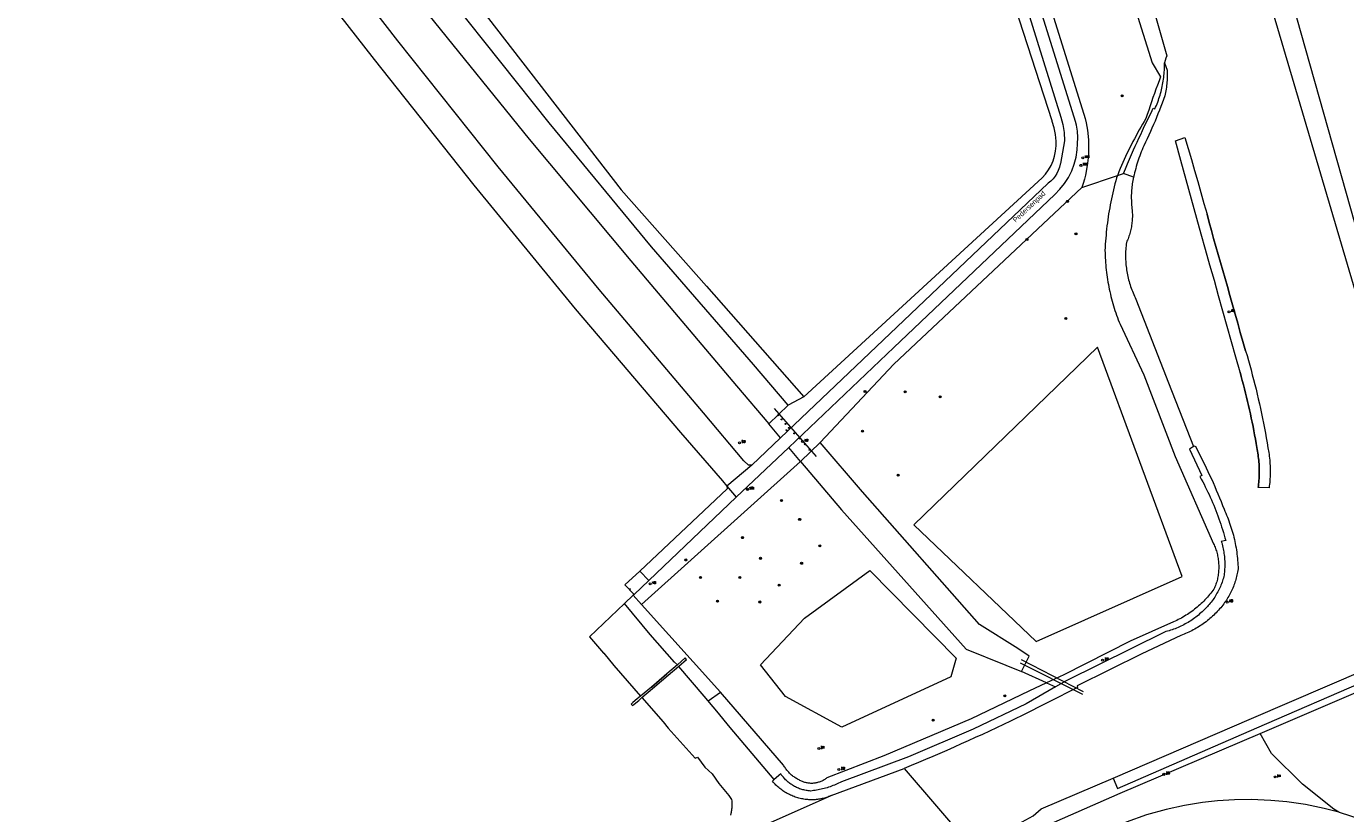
# Model space of a CAD drawing. Header units: metres. Extents: x 138165 to 154469, y 480134 to 494189.
# Tile 66 of 256: x 144787 to 145111, y 484120 to 484314. Entities that reach past the tile are written whole.
import ezdxf

# ---------------------------------------------------------------- set-up
doc = ezdxf.new("R2010")
doc.units = ezdxf.units.M
doc.header["$LTSCALE"] = 0.001
doc.header["$MEASUREMENT"] = 0
for name, color, linetype, lineweight in [('TOP-L-duiker', 7, 'Continuous', 0), ('TOP-L-terrein hoogteverschil grondkering', 7, 'Continuous', 0), ('TOP-L-topo objecten punt', 7, 'Continuous', 0), ('TOP-L-topo objecten vlak', 7, 'Continuous', 0), ('TOP-L-water beschoeiing', 7, 'Continuous', 0), ('TOP-L-waterkering stuw', 7, 'Continuous', 0), ('TOP-T-topo huisnummering naamgeving', 7, 'Continuous', 0)]:
    doc.layers.add(name, color=color, linetype=linetype, lineweight=lineweight)
doc.styles.add('Style-INTL_ISO', font='INTL_ISO.shx')
doc.styles.add('Style-STANDARD', font='STANDARD.shx')

# ---------------------------------------------------------------- blocks, each defined once
blk = doc.blocks.new('24')
at = {"layer": 'TOP-L-topo objecten punt', "color": 7, "linetype": 'Continuous', "lineweight": 0}
for radius in [0.025, 0.0182, 0.0115, 0.005]:
    blk.add_circle((0, 0), radius, dxfattribs=at)
blk = doc.blocks.new('304')
at = {"layer": 'TOP-L-topo objecten punt', "color": 7, "linetype": 'Continuous', "lineweight": 0}
blk.add_circle((0, 0), 0.0225, dxfattribs=at)
at = {"layer": 'TOP-L-topo objecten punt', "color": 7, "linetype": 'Continuous', "lineweight": 0, "style": 'Style-STANDARD'}
blk.add_text('ZM', height=0.054, dxfattribs=at).set_placement((0.043, 0))
blk = doc.blocks.new('10')
at = {"layer": 'TOP-L-topo objecten punt', "linetype": 'Continuous', "lineweight": 0}
blk.add_circle((0, 0), 0.0125, dxfattribs=at)
blk = doc.blocks.new('302')
at = {"layer": 'TOP-L-topo objecten punt', "color": 7, "linetype": 'Continuous', "lineweight": 0}
blk.add_circle((0, 0), 0.025, dxfattribs=at)
at = {"layer": 'TOP-L-topo objecten punt', "color": 7, "linetype": 'Continuous', "lineweight": 0, "style": 'Style-STANDARD'}
blk.add_text('WH', height=0.06, dxfattribs=at).set_placement((0.0483, 0))
blk = doc.blocks.new('11')
at = {"layer": 'TOP-L-topo objecten punt', "color": 7, "linetype": 'Continuous', "lineweight": 0}
blk.add_circle((0, 0), 0.025, dxfattribs=at)
at = {"layer": 'TOP-L-topo objecten punt', "color": 7, "linetype": 'Continuous', "lineweight": 0, "style": 'Style-STANDARD'}
blk.add_text('AB', height=0.06, dxfattribs=at).set_placement((0.0483, 0))
blk = doc.blocks.new('14')
at = {"layer": 'TOP-L-topo objecten punt', "color": 7, "linetype": 'Continuous', "lineweight": 0}
blk.add_circle((0, 0), 0.025, dxfattribs=at)
at = {"layer": 'TOP-L-topo objecten punt', "color": 7, "linetype": 'Continuous', "lineweight": 0, "style": 'Style-STANDARD'}
blk.add_text('VB', height=0.06, dxfattribs=at).set_placement((0.0483, 0))
blk = doc.blocks.new('85')
at = {"layer": 'TOP-L-topo objecten punt', "color": 7, "linetype": 'Continuous', "lineweight": 0}
blk.add_circle((0, 0), 0.025, dxfattribs=at)
at = {"layer": 'TOP-L-topo objecten punt', "color": 7, "linetype": 'Continuous', "lineweight": 0, "style": 'Style-STANDARD'}
blk.add_text('ZB', height=0.06, dxfattribs=at).set_placement((0.0483, 0))
blk = doc.blocks.new('175')
at = {"layer": 'TOP-L-topo objecten punt', "color": 7, "linetype": 'Continuous', "lineweight": 0}
blk.add_circle((0, 0), 0.025, dxfattribs=at)
at = {"layer": 'TOP-L-topo objecten punt', "color": 7, "linetype": 'Continuous', "lineweight": 0, "style": 'Style-STANDARD'}
blk.add_text('SB', height=0.06, dxfattribs=at).set_placement((0.0483, 0))

msp = doc.modelspace()

# ---------------------------------------------------------------- linework, layer by layer
at = {"layer": 'TOP-L-duiker', "flags": 128}
for points in [[(144980.98, 484208.12), (144970.67, 484219.91)], [(145031.07, 484157.4), (145046.35, 484149.65)], [(145046.64, 484150.27), (145031.39, 484158.08)]]:
    msp.add_lwpolyline(points, dxfattribs=at)
at = {"layer": 'TOP-L-terrein hoogteverschil grondkering', "flags": 128}
msp.add_lwpolyline([(144954.3, 484148.03), (144957.34, 484150.18)], dxfattribs=at)
at = {"layer": 'TOP-L-topo objecten vlak', "flags": 128}
for points in [[(144742.41, 484500.62), (144736.74, 484495.88), (144759.22, 484461.56), (144781.8, 484428.4), (144804.52, 484395.9), (144826.66, 484365.24), (144848.54, 484336.2), (144872.18, 484305.76), (144896.68, 484274.86), (144921.62, 484244.48), (144947.5, 484214.02), (144957.87, 484202.11), (144958.9, 484200.87)], [(144965.04, 484205.97), (144964.29, 484205.97), (144963.11, 484207.1), (144953.22, 484218.88), (144927.54, 484249.24), (144902.66, 484279.42), (144878, 484310.42), (144854.54, 484340.8), (144832.8, 484369.66), (144810.8, 484400.08), (144789.39, 484430.53), (144789.17, 484430.82), (144789.04, 484430.98), (144788.93, 484431.13), (144788.83, 484431.27), (144788.71, 484431.45), (144788.61, 484431.6), (144788.52, 484431.75), (144788.42, 484431.9), (144788.32, 484432.08)], [(145175.07, 484224.3), (145171.55, 484222.96), (145167.74, 484221.66), (145163.26, 484220.93), (145159.32, 484220.9), (145154.79, 484221.17), (145149.95, 484221.83), (145145.34, 484222.82), (145140.78, 484224.16), (145136.65, 484225.72), (145132.74, 484227.51), (145129.43, 484229.35), (145126.85, 484231.09), (145124.21, 484233.2), (145121.77, 484235.52), (145119.51, 484238.07), (145117.65, 484240.52), (145116.04, 484243.04), (145114.11, 484246.73), (145064.58, 484414.61), (145063.39, 484419.73)], [(145140.66, 484231.89), (145139.83, 484232.07), (145137.45, 484232.77), (145135.16, 484233.72), (145132.97, 484234.9), (145130.93, 484236.31), (145129.04, 484237.92), (145127.33, 484239.72), (145125.82, 484241.69), (145124.52, 484243.81), (145120.76, 484249.55), (145116.71, 484257.24), (145113.48, 484265.31), (145069.35, 484421.44)], [(145037.82, 484413.06), (145037.86, 484412.9), (145040.34, 484399.52), (145042.43, 484398.95), (145048.35, 484372.35), (145067.13, 484306.74), (145066.88, 484306.14), (145066.58, 484304.94)], [(144864.84, 484412.21), (144837.67, 484398.4), (144900.34, 484315.9), (144932.92, 484273.73), (144953.91, 484250), (144977.86, 484222.8)], [(145004.36, 484409.72), (145008.52, 484396.26), (145041.06, 484291.64), (145041.53, 484289.85), (145041.85, 484287.82), (145041.95, 484285.77), (145040.95, 484280.23), (145040.92, 484280.06), (145040.72, 484279.28), (145040.43, 484278.52), (145040.08, 484277.79), (145039.64, 484277.11), (145039.14, 484276.47), (145038.57, 484275.9), (145037.95, 484275.38), (145037.85, 484275.28), (144972.15, 484212.73)], [(144974.14, 484210.37), (145000, 484234.98), (145039.59, 484272.6), (145040.85, 484273.87), (145041.97, 484275.27), (145042.94, 484276.78), (145043.75, 484278.39), (145044.38, 484280.07), (145044.83, 484281.8), (145045.11, 484283.57), (145045.18, 484285.02), (145045.24, 484286.64), (145045.14, 484288.15), (145044.88, 484289.64), (145044.63, 484290.56), (145019.93, 484369.94), (145012.98, 484391.95), (145009.65, 484402.87), (145007.42, 484410.25)], [(145009.91, 484410.66), (145012.04, 484403.59), (145015.36, 484392.69), (145022.32, 484370.68), (145047.04, 484291.25), (145047.32, 484290.18), (145047.62, 484288.45), (145047.83, 484286.06), (145047.89, 484284.03), (145047.83, 484282.24), (145047.65, 484280.32), (145047.4, 484278.73), (145047.11, 484277.33), (145046.86, 484276.36), (145046.54, 484275.27), (145046.23, 484274.31)], [(144977.86, 484222.8), (145036.51, 484276.68), (145037.33, 484277.62), (145038.06, 484278.63), (145038.67, 484279.72), (145039.17, 484280.87), (145039.54, 484282.06), (145039.79, 484283.29), (145039.91, 484284.53), (145039.9, 484285.71), (145039.76, 484287.36), (145039.45, 484288.99), (145038.97, 484290.58), (145038.92, 484290.72), (145004.8, 484395.9)], [(145044.48, 484365.67), (145063.49, 484305), (145065.6, 484301.55), (145065.21, 484300.53), (145064.83, 484299.51), (145064.45, 484298.49), (145064.08, 484297.46), (145063.72, 484296.44), (145063.36, 484295.41), (145063.01, 484294.38), (145062.67, 484293.34), (145062.33, 484292.31), (145062, 484291.27), (145061.57, 484290.57), (145061.15, 484289.87), (145060.74, 484289.17), (145060.34, 484288.46), (145059.94, 484287.75), (145059.55, 484287.03), (145059.16, 484286.32), (145058.78, 484285.59), (145058.41, 484284.87), (145058.04, 484284.14), (145057.68, 484283.41), (145057.33, 484282.67), (145056.98, 484281.94), (145056.64, 484281.2), (145056.31, 484280.45), (145055.98, 484279.7), (145055.67, 484278.95), (145055.35, 484278.2), (145055.05, 484277.44), (145054.99, 484277.29)], [(144974.05, 484220.75), (144965.46, 484230.8), (144940.4, 484259.7), (144915.2, 484290.2), (144891.48, 484320.08)], [(144885.68, 484316.68), (144910.34, 484286.2), (144935.3, 484256.3), (144961.32, 484225.54), (144969.24, 484216.17)], [(145056.46, 484277.79), (145056.94, 484278.94), (145057.43, 484280.1), (145057.93, 484281.25), (145058.43, 484282.4), (145058.94, 484283.54), (145059.37, 484284.51), (145059.81, 484285.47), (145060.25, 484286.43), (145060.7, 484287.39), (145061.14, 484288.35), (145061.67, 484289.45), (145062.19, 484290.54), (145062.72, 484291.63), (145063.26, 484292.72), (145063.8, 484293.81), (145064.2, 484293.7), (145064.38, 484294.11), (145064.56, 484294.52), (145064.73, 484294.93), (145064.89, 484295.34), (145065.04, 484295.76), (145065.19, 484296.18), (145065.33, 484296.6), (145065.46, 484297.03), (145065.59, 484297.46), (145065.7, 484297.89), (145065.82, 484298.32), (145065.92, 484298.75), (145066.02, 484299.19), (145066.1, 484299.62), (145066.18, 484300.06), (145066.26, 484300.5), (145066.33, 484300.94), (145066.38, 484301.38), (145066.43, 484301.83), (145066.48, 484302.27), (145066.51, 484302.72), (145066.54, 484303.16), (145066.56, 484303.6), (145066.58, 484304.05), (145066.58, 484304.49), (145066.58, 484304.94)], [(145066.58, 484304.94), (145067.2, 484303.16), (145067.21, 484302.74), (145067.21, 484302.32), (145067.21, 484301.9), (145067.2, 484301.48), (145067.19, 484301.06), (145067.17, 484300.64), (145067.14, 484300.21), (145067.1, 484299.79), (145067.06, 484299.38), (145067.01, 484298.96), (145066.95, 484298.54), (145066.88, 484298.12), (145066.81, 484297.71), (145066.73, 484297.29), (145066.64, 484296.88), (145066.32, 484295.99), (145065.98, 484295.09), (145065.64, 484294.21), (145065.3, 484293.32), (145064.94, 484292.43), (145064.58, 484291.55), (145064.22, 484290.67), (145063.85, 484289.79), (145063.47, 484288.92), (145063.08, 484288.05), (145062.69, 484287.18), (145062.29, 484286.31), (145061.89, 484285.45), (145061.48, 484284.59), (145061.26, 484284.09), (145061.05, 484283.59), (145060.85, 484283.09), (145060.65, 484282.58), (145060.46, 484282.07), (145060.28, 484281.56), (145060.1, 484281.05), (145059.93, 484280.53), (145059.77, 484280.02), (145059.61, 484279.49), (145059.47, 484278.97), (145059.33, 484278.45), (145059.19, 484277.92), (145059.07, 484277.4), (145058.95, 484276.87)], [(145089.07, 484211.36), (145088.89, 484212.4), (145088.71, 484213.44), (145088.52, 484214.48), (145088.32, 484215.51), (145088.12, 484216.55), (145087.9, 484217.58), (145087.69, 484218.61), (145087.46, 484219.65), (145087.23, 484220.67), (145086.99, 484221.7), (145086.74, 484222.73), (145086.49, 484223.75), (145086.23, 484224.78), (145085.96, 484225.8), (145085.69, 484226.82), (145085.41, 484227.83), (145085.12, 484228.85), (145084.06, 484232.61), (145083, 484236.37), (145081.95, 484240.13), (145080.9, 484243.89), (145079.86, 484247.66), (145078.82, 484251.42), (145077.74, 484255.24), (145076.66, 484259.05), (145075.59, 484262.86), (145074.52, 484266.68), (145073.18, 484271.45), (145071.86, 484276.22), (145070.54, 484280.99), (145069.22, 484285.77), (145071.59, 484286.59), (145072.39, 484283.9), (145073.17, 484281.2), (145073.95, 484278.51), (145074.72, 484275.81), (145075.49, 484273.11), (145076.25, 484270.41), (145077.01, 484267.71), (145077.54, 484265.74), (145078.08, 484263.76), (145078.63, 484261.79), (145079.18, 484259.81), (145079.74, 484257.84), (145080.3, 484255.87), (145080.87, 484253.91), (145081.45, 484251.94), (145082.02, 484249.97), (145082.65, 484247.71), (145083.28, 484245.44), (145083.92, 484243.18), (145084.56, 484240.92), (145085.2, 484238.66), (145085.85, 484236.4), (145086.51, 484234.14), (145086.85, 484232.97), (145087.19, 484231.79), (145087.52, 484230.61), (145087.84, 484229.43), (145088.15, 484228.25), (145088.46, 484227.06), (145088.76, 484225.88), (145089.06, 484224.69), (145089.34, 484223.5), (145089.62, 484222.31), (145089.89, 484221.11), (145090.15, 484219.92), (145090.41, 484218.72), (145090.66, 484217.52), (145090.9, 484216.32), (145091.14, 484215.12), (145091.36, 484213.91), (145091.58, 484212.71), (145091.79, 484211.51), (145092, 484210.3), (145092.19, 484209.09), (145092.26, 484208.64), (145092.32, 484208.18), (145092.37, 484207.72), (145092.42, 484207.27), (145092.46, 484206.81), (145092.49, 484206.35), (145092.52, 484205.89), (145092.53, 484205.43), (145092.54, 484204.98), (145092.55, 484204.52), (145092.55, 484204.06), (145092.53, 484203.6), (145092.52, 484203.14), (145092.49, 484202.68), (145092.46, 484202.22), (145092.42, 484201.77), (145092.38, 484201.31), (145092.32, 484200.85), (145092.26, 484200.4), (145089.57, 484200.47), (145089.63, 484200.92), (145089.69, 484201.36), (145089.73, 484201.81), (145089.77, 484202.26), (145089.8, 484202.71), (145089.83, 484203.16), (145089.85, 484203.61), (145089.86, 484204.06), (145089.86, 484204.51), (145089.85, 484204.96), (145089.84, 484205.41), (145089.82, 484205.86), (145089.8, 484206.31), (145089.76, 484206.76), (145089.72, 484207.21), (145089.68, 484207.65), (145089.62, 484208.1), (145089.56, 484208.55), (145089.49, 484208.99), (145089.42, 484209.43), (145089.33, 484209.88), (145089.24, 484210.32), (145089.07, 484211.36)], [(145054.99, 484277.29), (145054.75, 484276.68), (145054.55, 484275.96), (145054.36, 484275.23), (145054.17, 484274.49), (145053.99, 484273.76), (145053.82, 484273.03), (145053.66, 484272.29), (145053.5, 484271.55), (145053.35, 484270.81), (145053.21, 484270.07), (145053.07, 484269.32), (145052.94, 484268.58), (145052.82, 484267.84), (145052.71, 484267.09), (145052.6, 484266.34), (145052.5, 484265.59), (145052.41, 484264.84), (145052.32, 484264.09), (145052.24, 484263.34), (145052.17, 484262.59), (145052.11, 484261.84), (145052.05, 484261.08), (145052, 484260.33), (145051.96, 484259.58), (145051.92, 484258.82), (145051.93, 484258.22), (145051.95, 484257.62), (145051.98, 484257.02), (145052.01, 484256.42), (145052.05, 484255.82), (145052.1, 484255.22), (145052.16, 484254.62), (145052.22, 484254.02), (145052.29, 484253.42), (145052.37, 484252.83), (145052.45, 484252.23), (145052.54, 484251.64), (145052.64, 484251.05), (145052.75, 484250.45), (145052.86, 484249.86), (145052.98, 484249.27), (145053.11, 484248.69), (145053.24, 484248.1), (145053.38, 484247.52), (145053.53, 484246.93), (145053.68, 484246.35), (145053.85, 484245.77), (145054.02, 484245.2), (145054.19, 484244.62), (145054.38, 484244.05), (145054.57, 484243.48), (145054.76, 484242.91), (145054.97, 484242.34), (145055.18, 484241.78), (145055.39, 484241.22), (145055.62, 484240.66), (145061.45, 484228.24), (145069.2, 484208.14), (145078.59, 484186.69), (145078.73, 484186.4), (145078.86, 484186.1), (145078.98, 484185.81), (145079.09, 484185.51), (145079.2, 484185.2), (145079.3, 484184.9), (145079.39, 484184.59), (145079.47, 484184.28), (145079.55, 484183.97), (145079.62, 484183.66), (145079.68, 484183.34), (145079.73, 484183.03), (145079.78, 484182.71), (145079.82, 484182.39), (145079.85, 484182.07), (145079.87, 484181.75), (145079.89, 484181.43), (145079.89, 484181.11), (145079.89, 484180.79), (145079.89, 484180.47), (145079.87, 484180.15), (145079.85, 484179.83), (145079.82, 484179.51), (145079.78, 484179.19), (145079.73, 484178.87), (145079.68, 484178.56), (145079.61, 484178.24), (145079.55, 484177.93), (145079.47, 484177.62), (145079.39, 484177.31), (145079.29, 484177), (145079.19, 484176.7), (145079.09, 484176.4), (145078.97, 484176.09), (145078.85, 484175.8), (145078.72, 484175.5), (145078.47, 484175.16), (145078.2, 484174.82), (145077.93, 484174.48), (145077.66, 484174.15), (145077.38, 484173.82), (145077.09, 484173.49), (145076.8, 484173.18), (145076.5, 484172.86), (145076.2, 484172.56), (145075.89, 484172.25), (145075.58, 484171.96), (145075.26, 484171.66), (145074.94, 484171.38), (145074.61, 484171.1), (145074.27, 484170.82), (145073.94, 484170.55), (145073.6, 484170.29), (145073.25, 484170.03), (145072.9, 484169.78), (145072.54, 484169.54), (145072.18, 484169.3), (145071.82, 484169.07), (145071.45, 484168.84), (145071.08, 484168.62), (145070.71, 484168.4), (145070.33, 484168.2), (145069.95, 484168), (145069.56, 484167.8), (145069.17, 484167.61), (145068.78, 484167.43), (145058.15, 484162.67), (145041.8, 484154.46), (145037.55, 484152.44)], [(145046.23, 484274.31), (145054.99, 484277.29)], [(145054.99, 484277.29), (145056.46, 484277.79)], [(145058.95, 484276.87), (145056.46, 484277.79)], [(145058.95, 484276.87), (145058.86, 484276.47), (145058.78, 484276.06), (145058.71, 484275.66), (145058.64, 484275.25), (145058.58, 484274.85), (145058.53, 484274.44), (145058.49, 484274.03), (145058.45, 484273.62), (145058.42, 484273.21), (145058.4, 484272.8), (145058.39, 484272.39), (145058.39, 484271.98), (145058.39, 484271.57), (145058.4, 484271.16), (145058.41, 484270.75), (145058.44, 484270.34), (145058.47, 484269.93), (145058.51, 484269.52), (145058.56, 484269.11), (145058.59, 484268.77), (145058.62, 484268.43), (145058.64, 484268.09), (145058.65, 484267.74), (145058.65, 484267.4), (145058.65, 484267.06), (145058.64, 484266.72), (145058.62, 484266.37), (145058.59, 484266.03), (145058.56, 484265.69), (145058.52, 484265.35), (145058.47, 484265.01), (145058.42, 484264.67), (145058.35, 484264.33), (145058.28, 484264), (145058.2, 484263.66), (145058.12, 484263.33), (145058.03, 484263), (145057.93, 484262.67), (145057.82, 484262.35), (145057.71, 484262.02), (145057.59, 484261.7), (145057.46, 484261.38), (145057.33, 484261.07), (145057.19, 484260.75), (145057.13, 484260.34), (145057.09, 484259.92), (145057.05, 484259.5), (145057.02, 484259.08), (145057, 484258.66), (145056.98, 484258.24), (145056.98, 484257.82), (145056.98, 484257.4), (145056.98, 484256.98), (145057, 484256.56), (145057.02, 484256.14), (145057.05, 484255.72), (145057.08, 484255.3), (145057.13, 484254.88), (145057.18, 484254.46), (145057.24, 484254.04), (145057.3, 484253.63), (145057.38, 484253.21), (145057.46, 484252.8), (145057.54, 484252.39), (145057.64, 484251.98), (145057.74, 484251.57), (145057.85, 484251.16), (145057.97, 484250.76), (145058.09, 484250.36), (145058.22, 484249.96), (145058.36, 484249.56), (145058.5, 484249.17), (145058.65, 484248.77), (145058.81, 484248.38), (145058.98, 484248), (145059.15, 484247.61), (145059.33, 484247.23), (145059.51, 484246.85), (145067.52, 484226.22), (145073.7, 484210.62)], [(144981.92, 484211.54), (145000, 484230.81), (145046.23, 484274.31)], [(145050.1, 484235), (145004.88, 484191.29), (145035, 484162.61), (145070.93, 484178.61), (145050.1, 484235)], [(144977.86, 484222.8), (144974.05, 484220.75)], [(144969.24, 484216.17), (144974.05, 484220.75)], [(144972.15, 484212.73), (144969.24, 484216.17)], [(144972.15, 484212.73), (144965.04, 484205.97)], [(144981.92, 484211.54), (144977.06, 484206.92)], [(145031.35, 484155.25), (145033.29, 484158.99), (145030.48, 484160.89), (145021.06, 484166.8), (144992.26, 484199.46), (144981.92, 484211.54)], [(144961.26, 484198.1), (144974.14, 484210.37)], [(144977.06, 484206.92), (144974.14, 484210.37)], [(145073.7, 484210.62), (145074.09, 484210.77), (145074.56, 484209.88), (145075.02, 484208.98), (145075.47, 484208.08), (145075.92, 484207.18), (145076.37, 484206.27), (145076.8, 484205.36), (145077.23, 484204.45), (145077.66, 484203.54), (145078.08, 484202.62), (145078.49, 484201.7), (145078.89, 484200.78), (145079.29, 484199.85), (145079.68, 484198.92), (145080.07, 484197.99), (145080.45, 484197.05), (145080.82, 484196.12), (145081.19, 484195.18), (145081.4, 484194.7), (145081.61, 484194.22), (145081.82, 484193.73), (145082.02, 484193.25), (145082.2, 484192.76), (145082.39, 484192.27), (145082.57, 484191.77), (145082.73, 484191.28), (145082.9, 484190.78), (145083.05, 484190.28), (145083.2, 484189.77), (145083.34, 484189.27), (145083.48, 484188.76), (145083.61, 484188.25), (145083.73, 484187.74), (145083.84, 484187.23), (145083.95, 484186.71), (145084.04, 484186.2), (145084.14, 484185.68), (145084.22, 484185.16), (145084.3, 484184.64), (145084.37, 484184.12), (145084.43, 484183.6), (145084.49, 484183.08), (145084.54, 484182.56), (145084.58, 484182.03), (145084.61, 484181.51), (145084.64, 484180.99), (145084.66, 484180.46), (145084.6, 484180.09), (145084.53, 484179.72), (145084.46, 484179.36), (145084.38, 484178.99), (145084.29, 484178.62), (145084.2, 484178.26), (145084.1, 484177.9), (145083.99, 484177.54), (145083.87, 484177.19), (145083.75, 484176.83), (145083.62, 484176.48), (145083.49, 484176.13), (145083.34, 484175.78), (145083.19, 484175.44), (145083.04, 484175.1), (145082.88, 484174.76), (145082.71, 484174.43), (145082.53, 484174.1), (145082.35, 484173.77), (145082.16, 484173.45), (145081.96, 484173.13), (145081.76, 484172.81), (145081.56, 484172.5), (145081.34, 484172.19), (145081.12, 484171.89), (145080.9, 484171.59), (145080.64, 484171.26), (145080.37, 484170.94), (145080.1, 484170.62), (145079.82, 484170.31), (145079.54, 484170.01), (145079.25, 484169.71), (145078.96, 484169.41), (145078.66, 484169.12), (145078.36, 484168.83), (145078.05, 484168.55), (145077.73, 484168.28), (145077.42, 484168.01), (145077.09, 484167.75), (145076.76, 484167.49), (145076.43, 484167.24), (145076.09, 484167), (145075.75, 484166.76), (145075.4, 484166.53), (145075.05, 484166.3), (145074.7, 484166.08), (145074.34, 484165.87), (145073.98, 484165.66), (145073.61, 484165.46), (145073.24, 484165.27), (145072.87, 484165.08), (145072.5, 484164.9), (145072.12, 484164.72), (145071.74, 484164.56), (145071.35, 484164.4), (145070.96, 484164.25), (145070.57, 484164.1), (145061.02, 484159.58), (145045.07, 484151.73), (145045.2, 484151.28), (145038.05, 484147.72), (145036.72, 484147.04), (145035.39, 484146.36), (145034.05, 484145.69), (145032.71, 484145.02), (145031.37, 484144.36), (145030.03, 484143.7), (145028.68, 484143.04), (145026.96, 484142.22), (145025.23, 484141.4), (145023.5, 484140.59), (145021.77, 484139.78), (145020.03, 484138.98), (145018.29, 484138.19), (145016.55, 484137.41), (145014.8, 484136.63), (145013.05, 484135.85), (145011.3, 484135.09), (145009.55, 484134.33), (145007.79, 484133.58), (145006.03, 484132.84), (145004.26, 484132.1), (145002.5, 484131.37)], [(145073.7, 484210.62), (145072.69, 484209.98), (145075.74, 484203.44), (145075.27, 484203.18), (145075.61, 484202.56), (145075.94, 484201.93), (145076.27, 484201.3), (145076.59, 484200.67), (145076.9, 484200.03), (145077.21, 484199.39), (145077.51, 484198.75), (145077.8, 484198.1), (145078.09, 484197.46), (145078.37, 484196.81), (145078.65, 484196.15), (145078.92, 484195.49), (145079.18, 484194.84), (145079.43, 484194.17), (145079.68, 484193.51), (145079.92, 484192.84), (145080.16, 484192.17), (145080.39, 484191.5), (145080.61, 484190.83), (145080.82, 484190.15), (145081.03, 484189.47), (145081.23, 484188.79), (145081.42, 484188.11), (145081.61, 484187.43), (145080.52, 484187.26), (145080.62, 484186.89), (145080.72, 484186.53), (145080.82, 484186.16), (145080.9, 484185.78), (145080.98, 484185.41), (145081.05, 484185.04), (145081.12, 484184.66), (145081.17, 484184.28), (145081.22, 484183.91), (145081.27, 484183.53), (145081.3, 484183.15), (145081.33, 484182.77), (145081.35, 484182.39), (145081.36, 484182.01), (145081.36, 484181.63), (145081.36, 484181.25), (145081.35, 484180.86), (145081.34, 484180.48), (145081.31, 484180.1), (145081.28, 484179.72), (145081.24, 484179.34), (145081.2, 484178.97), (145081.14, 484178.59), (145081.04, 484178.23), (145080.93, 484177.88), (145080.82, 484177.53), (145080.7, 484177.18), (145080.57, 484176.83), (145080.43, 484176.49), (145080.29, 484176.15), (145080.13, 484175.81), (145079.98, 484175.48), (145079.81, 484175.15), (145079.64, 484174.82), (145079.46, 484174.49), (145079.28, 484174.17), (145079.09, 484173.85), (145078.89, 484173.54), (145078.68, 484173.23), (145078.48, 484172.93), (145078.26, 484172.63), (145078.04, 484172.33), (145077.81, 484172.04), (145077.57, 484171.76), (145077.33, 484171.47), (145077.09, 484171.2), (145076.84, 484170.93), (145076.58, 484170.66), (145076.32, 484170.4), (145076.05, 484170.14), (145075.78, 484169.89), (145075.5, 484169.65), (145075.2, 484169.39), (145074.9, 484169.14), (145074.6, 484168.89), (145074.29, 484168.65), (145073.98, 484168.41), (145073.66, 484168.18), (145073.33, 484167.96), (145073.01, 484167.74), (145072.67, 484167.53), (145072.34, 484167.32), (145072, 484167.12), (145071.66, 484166.93), (145071.31, 484166.74), (145070.96, 484166.57), (145070.61, 484166.39), (145070.25, 484166.23), (145069.89, 484166.07), (145069.53, 484165.92), (145069.16, 484165.77), (145068.79, 484165.64), (145068.42, 484165.5), (145068.05, 484165.38), (145067.67, 484165.26), (145067.3, 484165.16), (145066.92, 484165.05), (145066.53, 484164.96), (145058.4, 484160.89), (145042.38, 484152.98), (145039.73, 484151.46)], [(144937.95, 484171.74), (144977.06, 484206.92)], [(144965.04, 484205.97), (144958.9, 484200.87)], [(144977.06, 484206.92), (144987.16, 484194.98), (145017.76, 484160.76), (145027.51, 484156.83), (145031.35, 484155.25)], [(144958.9, 484200.87), (144959.03, 484200.16), (144937.55, 484179.9)], [(144958.9, 484200.87), (144961.26, 484198.1)], [(144939.73, 484177.61), (144961.26, 484198.1)], [(144937.55, 484179.9), (144933.88, 484176.53), (144936.12, 484174.18)], [(144939.73, 484177.61), (144937.55, 484179.9)], [(144994.08, 484180.05), (145015.36, 484158.52), (145014, 484153.95), (144987.18, 484141.59), (144973.33, 484149.07), (144967.23, 484156.92), (144978, 484168.39), (144994.08, 484180.05)], [(144936.12, 484174.18), (144939.73, 484177.61)], [(144935.92, 484173.99), (144933.77, 484171.95)], [(144936.12, 484174.18), (144935.92, 484173.99)], [(144937.95, 484171.74), (144935.92, 484173.99)], [(144933.77, 484171.95), (144925.17, 484163.81), (144928.61, 484159.74), (144928.7, 484159.78), (144931.18, 484156.76), (144937.73, 484149.18)], [(144946.76, 484156.92), (144946.08, 484157.56), (144940.1, 484164.33), (144933.77, 484171.95)], [(145037.55, 484152.44), (145033.17, 484150.37), (145018.99, 484143.62), (144997.51, 484134.53), (144983.53, 484129.07), (144983.36, 484128.94), (144983.19, 484128.81), (144983.01, 484128.7), (144982.83, 484128.58), (144982.65, 484128.47), (144982.46, 484128.38), (144982.27, 484128.28), (144982.07, 484128.2), (144981.87, 484128.12), (144981.67, 484128.04), (144981.47, 484127.98), (144981.26, 484127.92), (144981.05, 484127.87), (144980.85, 484127.83), (144980.64, 484127.79), (144980.42, 484127.77), (144980.21, 484127.75), (144980, 484127.73), (144979.79, 484127.73), (144979.57, 484127.73), (144979.36, 484127.74), (144979.15, 484127.76), (144978.93, 484127.79), (144978.72, 484127.82), (144978.51, 484127.86), (144978.31, 484127.91), (144978.1, 484127.97), (144977.9, 484128.03), (144977.7, 484128.1), (144977.5, 484128.18), (144977.3, 484128.26), (144977.11, 484128.36), (144976.92, 484128.46), (144976.73, 484128.56), (144976.51, 484128.67), (144976.29, 484128.78), (144976.08, 484128.9), (144975.87, 484129.03), (144975.66, 484129.16), (144975.46, 484129.3), (144975.26, 484129.45), (144975.06, 484129.6), (144974.87, 484129.76), (144974.68, 484129.92), (144974.5, 484130.09), (144974.33, 484130.26), (144974.15, 484130.44), (144973.99, 484130.62), (144973.83, 484130.81), (144973.67, 484131), (144973.52, 484131.19), (144973.38, 484131.39), (144973.24, 484131.6), (144973.11, 484131.81), (144972.98, 484132.02), (144972.87, 484132.24), (144957.34, 484150.18), (144937.95, 484171.74)], [(145053.94, 484129.04), (145087.95, 484143.67), (145143.46, 484167.55)], [(145053.94, 484129.04), (145055, 484126.5), (145089.27, 484141.37), (145144.49, 484165.33)], [(145090.05, 484140.01), (145122.81, 484154.03), (145124.65, 484154.82), (145126.49, 484155.61), (145128.33, 484156.39), (145130.17, 484157.18), (145132.01, 484157.97), (145133.84, 484158.76), (145143.55, 484162.91), (145143.74, 484163), (145143.94, 484163.12), (145144.12, 484163.26), (145144.28, 484163.42), (145144.42, 484163.59), (145144.55, 484163.78), (145144.66, 484163.98), (145144.74, 484164.19), (145144.77, 484164.3), (145144.77, 484164.5), (145144.74, 484164.7), (145144.69, 484164.9), (145144.62, 484165.09)], [(144946.76, 484156.92), (144944.17, 484154.7), (144940.37, 484151.43), (144937.73, 484149.18)], [(144938.04, 484148.82), (144940.67, 484151.05), (144944.49, 484154.32), (144947.11, 484156.56)], [(144947.11, 484156.56), (144949.01, 484158.18), (144948.72, 484158.57), (144946.76, 484156.92)], [(144970.6, 484128.65), (144959.75, 484141.47), (144956.44, 484145.49), (144953.36, 484149.16), (144947.15, 484156.51), (144947.11, 484156.56)], [(145037.55, 484152.44), (145031.35, 484155.25)], [(145039.73, 484151.46), (145032.51, 484147.3), (145019.54, 484141.03), (145003.61, 484134.23), (144987.1, 484128.11), (144986.76, 484127.93), (144986.42, 484127.76), (144986.07, 484127.6), (144985.73, 484127.45), (144985.38, 484127.3), (144985.02, 484127.16), (144984.67, 484127.02), (144984.31, 484126.89), (144983.95, 484126.77), (144983.59, 484126.65), (144983.23, 484126.54), (144982.86, 484126.44), (144982.49, 484126.35), (144982.12, 484126.26), (144981.75, 484126.18), (144981.38, 484126.11), (144981.01, 484126.04), (144980.63, 484125.98), (144980.26, 484125.93), (144979.88, 484125.88), (144979.5, 484125.84), (144979.23, 484125.87), (144978.95, 484125.9), (144978.68, 484125.94), (144978.42, 484125.99), (144978.15, 484126.04), (144977.88, 484126.1), (144977.61, 484126.17), (144977.35, 484126.25), (144977.09, 484126.33), (144976.83, 484126.42), (144976.58, 484126.52), (144976.33, 484126.63), (144976.08, 484126.74), (144975.83, 484126.86), (144975.59, 484126.99), (144975.35, 484127.12), (144975.11, 484127.26), (144974.88, 484127.41), (144974.66, 484127.56), (144974.43, 484127.72), (144974.22, 484127.89), (144974, 484128.06), (144973.8, 484128.24), (144973.59, 484128.42), (144973.39, 484128.61), (144973.2, 484128.8), (144973.02, 484129), (144972.83, 484129.21), (144972.66, 484129.42), (144972.49, 484129.63), (144972.33, 484129.85), (144972.17, 484130.08), (144970.6, 484128.65)], [(145037.55, 484152.44), (145039.73, 484151.46)], [(144937.73, 484149.18), (144936.91, 484148.5), (144935.84, 484147.59), (144935.41, 484147.22), (144935.73, 484146.85), (144936.17, 484147.22), (144937.26, 484148.13), (144938.04, 484148.82)], [(144938.04, 484148.82), (144943.24, 484142.84), (144944.52, 484141.34), (144951.17, 484133.89), (144951.71, 484134.13), (144953.54, 484131.74), (144955.29, 484130.06), (144956.99, 484127.66), (144959.44, 484124.71), (144960.09, 484123.73), (144960.12, 484123.46), (144960.14, 484123.2), (144960.15, 484122.93), (144960.16, 484122.67), (144960.16, 484122.4), (144960.15, 484122.14), (144960.14, 484121.87), (144960.13, 484121.6), (144960.1, 484121.34), (144960.07, 484121.08), (144960.03, 484120.81), (144959.99, 484120.55), (144959.94, 484120.29), (144959.8, 484119.92)], [(145018.5, 484109.03), (145055.67, 484125.29), (145090.05, 484140.01)], [(145109.44, 484120.63), (145108.22, 484121.39), (145100.51, 484127.51), (145092.89, 484135.05), (145090.05, 484140.01)], [(144984.56, 484124.7), (145002.5, 484131.37)], [(145002.5, 484131.37), (145018.89, 484112.26)], [(144984.56, 484124.7), (144984.29, 484124.58), (144984.02, 484124.47), (144983.75, 484124.37), (144983.47, 484124.28), (144983.2, 484124.19), (144982.92, 484124.11), (144982.64, 484124.04), (144982.35, 484123.97), (144982.07, 484123.91), (144981.78, 484123.86), (144981.5, 484123.81), (144981.21, 484123.77), (144980.92, 484123.74), (144980.63, 484123.71), (144980.34, 484123.7), (144980.05, 484123.68), (144979.76, 484123.68), (144979.45, 484123.69), (144979.13, 484123.7), (144978.82, 484123.72), (144978.51, 484123.76), (144978.2, 484123.79), (144977.89, 484123.84), (144977.58, 484123.89), (144977.27, 484123.95), (144976.96, 484124.02), (144976.66, 484124.1), (144976.36, 484124.18), (144976.06, 484124.27), (144975.76, 484124.37), (144975.46, 484124.48), (144975.17, 484124.59), (144974.88, 484124.71), (144974.6, 484124.84), (144974.31, 484124.97), (144974.03, 484125.11), (144973.76, 484125.26), (144973.48, 484125.41), (144973.21, 484125.58), (144972.95, 484125.74), (144972.69, 484125.92), (144972.43, 484126.1), (144972.18, 484126.29), (144971.93, 484126.48), (144971.69, 484126.68), (144971.46, 484126.89), (144971.22, 484127.1), (144971, 484127.31), (144970.78, 484127.54), (144970.56, 484127.77), (144970.35, 484128), (144970.15, 484128.24), (144970.6, 484128.65)], [(145018.89, 484112.26), (145026.12, 484115.34), (145034.26, 484119.76), (145036.22, 484121.48), (145053.94, 484129.04)], [(144949.78, 484109.2), (144984.56, 484124.7)], [(145109.44, 484120.63), (145105.79, 484121.57), (145101.2, 484122.51), (145096.61, 484123.18), (145092.71, 484123.55), (145087.9, 484123.74), (145083.78, 484123.69), (145079.59, 484123.43), (145075.88, 484123.01), (145071.48, 484122.3), (145067, 484121.32), (145062.12, 484119.95), (145057.14, 484118.21), (145017.42, 484099.96)], [(145181.29, 484101.36), (145176.37, 484097.64), (145145.1, 484107.84), (145114.95, 484118.86), (145109.59, 484120.59), (145109.44, 484120.63)]]:
    msp.add_lwpolyline(points, dxfattribs=at)
at = {"layer": 'TOP-L-water beschoeiing', "flags": 128}
for points in [[(145175.07, 484224.3), (145171.55, 484222.96), (145167.74, 484221.66), (145163.26, 484220.93), (145159.32, 484220.9), (145154.79, 484221.17), (145149.95, 484221.83), (145145.34, 484222.82), (145140.78, 484224.16), (145136.65, 484225.72), (145132.74, 484227.51), (145129.43, 484229.35), (145126.85, 484231.09), (145124.21, 484233.2), (145121.77, 484235.52), (145119.51, 484238.07), (145117.65, 484240.52), (145116.04, 484243.04), (145114.11, 484246.73), (145064.58, 484414.61), (145063.39, 484419.73)], [(145069.22, 484285.77), (145071.59, 484286.59)], [(145074.52, 484266.68), (145073.18, 484271.45), (145071.86, 484276.22), (145070.54, 484280.99), (145069.22, 484285.77)], [(145071.59, 484286.59), (145072.39, 484283.9), (145073.17, 484281.2), (145073.95, 484278.51), (145074.72, 484275.81), (145075.49, 484273.11), (145076.25, 484270.41), (145077.01, 484267.71)], [(145078.82, 484251.42), (145077.74, 484255.24), (145076.66, 484259.05), (145075.59, 484262.86), (145074.52, 484266.68)], [(145082.02, 484249.97), (145081.45, 484251.94), (145080.87, 484253.91), (145080.3, 484255.87), (145079.74, 484257.84), (145079.18, 484259.81), (145078.63, 484261.79), (145078.08, 484263.76), (145077.54, 484265.74), (145077.01, 484267.71)], [(145085.12, 484228.85), (145084.06, 484232.61), (145083, 484236.37), (145081.95, 484240.13), (145080.9, 484243.89), (145079.86, 484247.66), (145078.82, 484251.42)], [(145086.51, 484234.14), (145085.85, 484236.4), (145085.2, 484238.66), (145084.56, 484240.92), (145083.92, 484243.18), (145083.28, 484245.44), (145082.65, 484247.71), (145082.02, 484249.97)], [(145086.51, 484234.14), (145086.85, 484232.97), (145087.19, 484231.79), (145087.52, 484230.61), (145087.84, 484229.43), (145088.15, 484228.25), (145088.46, 484227.06), (145088.76, 484225.88), (145089.06, 484224.69), (145089.34, 484223.5), (145089.62, 484222.31), (145089.89, 484221.11), (145090.15, 484219.92), (145090.41, 484218.72), (145090.66, 484217.52), (145090.9, 484216.32), (145091.14, 484215.12), (145091.36, 484213.91), (145091.58, 484212.71), (145091.79, 484211.51), (145092, 484210.3), (145092.19, 484209.09)], [(145085.12, 484228.85), (145085.41, 484227.83), (145085.69, 484226.82), (145085.96, 484225.8), (145086.23, 484224.78), (145086.49, 484223.75), (145086.74, 484222.73), (145086.99, 484221.7), (145087.23, 484220.67), (145087.46, 484219.65), (145087.69, 484218.61), (145087.9, 484217.58), (145088.12, 484216.55), (145088.32, 484215.51), (145088.52, 484214.48), (145088.71, 484213.44), (145088.89, 484212.4), (145089.07, 484211.36), (145089.24, 484210.32)], [(145089.24, 484210.32), (145089.33, 484209.88), (145089.42, 484209.43), (145089.49, 484208.99), (145089.56, 484208.55), (145089.62, 484208.1), (145089.68, 484207.65), (145089.72, 484207.21), (145089.76, 484206.76), (145089.8, 484206.31), (145089.82, 484205.86), (145089.84, 484205.41), (145089.85, 484204.96), (145089.86, 484204.51), (145089.86, 484204.06), (145089.85, 484203.61), (145089.83, 484203.16), (145089.8, 484202.71), (145089.77, 484202.26), (145089.73, 484201.81), (145089.69, 484201.36), (145089.63, 484200.92), (145089.57, 484200.47)], [(145092.19, 484209.09), (145092.26, 484208.64), (145092.32, 484208.18), (145092.37, 484207.72), (145092.42, 484207.27), (145092.46, 484206.81), (145092.49, 484206.35), (145092.52, 484205.89), (145092.53, 484205.43), (145092.54, 484204.98), (145092.55, 484204.52), (145092.55, 484204.06), (145092.53, 484203.6), (145092.52, 484203.14), (145092.49, 484202.68), (145092.46, 484202.22), (145092.42, 484201.77), (145092.38, 484201.31), (145092.32, 484200.85), (145092.26, 484200.4)], [(145092.26, 484200.4), (145089.57, 484200.47)], [(144946.76, 484156.92), (144946.08, 484157.56), (144940.1, 484164.33), (144933.77, 484171.95)], [(144931.18, 484156.76), (144937.73, 484149.18)], [(144956.99, 484127.66), (144959.44, 484124.71)], [(144959.44, 484124.71), (144960.09, 484123.73)], [(144960.09, 484123.73), (144960.12, 484123.46), (144960.14, 484123.2), (144960.15, 484122.93), (144960.16, 484122.67), (144960.16, 484122.4), (144960.15, 484122.14), (144960.14, 484121.87), (144960.13, 484121.6), (144960.1, 484121.34), (144960.07, 484121.08), (144960.03, 484120.81), (144959.99, 484120.55), (144959.94, 484120.29)]]:
    msp.add_lwpolyline(points, dxfattribs=at)
at = {"layer": 'TOP-L-waterkering stuw', "flags": 128}
for points in [[(144940.37, 484151.43), (144944.17, 484154.7)], [(144940.67, 484151.05), (144944.49, 484154.32)]]:
    msp.add_lwpolyline(points, dxfattribs=at)

# ---------------------------------------------------------------- block references
at = {"layer": 'TOP-L-topo objecten punt', "xscale": 10, "yscale": 10, "zscale": 10}
for name, p in [('24', (145056.17, 484296.86)), ('302', (145046.01, 484279.76)), ('302', (145046.47, 484281.62)), ('24', (145042.69, 484270.9)), ('24', (145044.78, 484262.89)), ('24', (145032.73, 484261.54)), ('11', (145082.42, 484243.75)), ('24', (145042.28, 484242.1)), ('24', (144992.91, 484224.13)), ('24', (145002.79, 484224.05)), ('24', (145011.4, 484222.81)), ('10', (144971.52, 484218.29)), ('10', (144972.4, 484217.26)), ('10', (144973.33, 484216.16)), ('10', (144973.57, 484214.59)), ('10', (144974.16, 484215.18)), ('24', (144992.29, 484214.34)), ('175', (144962.03, 484211.51)), ('10', (144975.51, 484213.8)), ('10', (144976.84, 484212.59)), ('11', (144977.51, 484211.84)), ('10', (144978.09, 484211.17)), ('10', (144979.24, 484209.79)), ('24', (145001.05, 484203.54)), ('302', (144964, 484200.03)), ('14', (144964.01, 484200.09)), ('24', (144972.36, 484197.29)), ('24', (144976.84, 484192.67)), ('24', (144962.78, 484188.18)), ('24', (144981.8, 484186.14)), ('24', (144948.85, 484182.68)), ('24', (144967.19, 484183.08)), ('24', (144977.32, 484181.86)), ('10', (144935.11, 484175.48)), ('14', (144940.09, 484176.82)), ('24', (144952.45, 484178.39)), ('24', (144962.1, 484178.39)), ('24', (144971.81, 484176.49)), ('24', (144956.66, 484172.55)), ('24', (144967.06, 484172.34)), ('11', (145081.96, 484172.33)), ('85', (145051.32, 484158.04)), ('24', (145027.31, 484149.25)), ('24', (145009.64, 484143.27)), ('304', (144981.55, 484136.31)), ('85', (144986.48, 484131.14)), ('85', (145066.37, 484129.95)), ('304', (145093.75, 484129.31))]:
    msp.add_blockref(name, p, dxfattribs=at)

# ---------------------------------------------------------------- texts
at = {"layer": 'TOP-T-topo huisnummering naamgeving', "style": 'Style-INTL_ISO'}
msp.add_text('Pedersenpad', height=1.25, rotation=43.5, dxfattribs=at).set_placement((145029.97, 484265.61))

doc.saveas('drawing.dxf')
